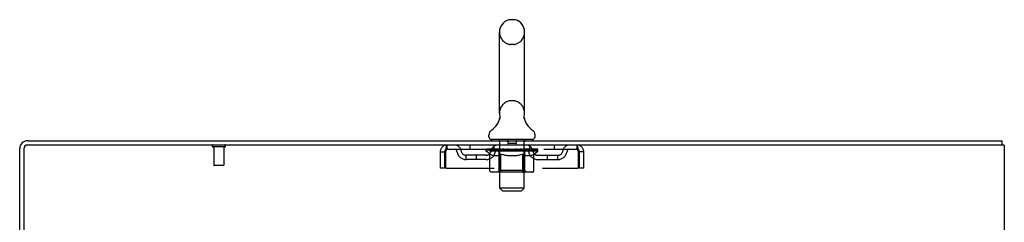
# Model space of a CAD drawing. Header units: inches. Extents: x 0 to 215, y 0 to 139.
# Tile 13 of 14: x 124.22 to 148.22, y 90.78 to 95.71. Entities that reach past the tile are written whole.
import ezdxf

# ---------------------------------------------------------------- set-up
doc = ezdxf.new("R2010")
doc.units = ezdxf.units.IN
doc.header["$LTSCALE"] = 11.804375
doc.header["$MEASUREMENT"] = 0
doc.linetypes.add('HIDDEN', pattern=[0.2, 0.1, -0.1])
doc.layers.get('0').update_dxf_attribs({"linetype": 'CONTINUOUS'})
doc.layers.add('DEFAULT_2', color=8, linetype='HIDDEN')

msp = doc.modelspace()

# ---------------------------------------------------------------- linework, layer by layer
at = {"color": 7, "linetype": 'Continuous'}
for p, q in [((136.263, 95.715), (136.175, 95.715)), ((135.913, 93.44), (135.913, 95.415)), ((136.525, 93.44), (136.525, 95.415)), ((136.514, 93.356), (136.515, 93.361)), ((136.515, 93.361), (136.516, 93.365)), ((136.516, 93.365), (136.517, 93.37)), ((135.919, 93.297), (135.918, 93.292)), ((136.513, 93.346), (136.514, 93.351)), ((136.513, 93.341), (136.513, 93.346)), ((136.513, 93.336), (136.513, 93.341)), ((136.513, 93.331), (136.513, 93.336)), ((136.513, 93.326), (136.513, 93.331)), ((136.514, 93.321), (136.513, 93.326)), ((136.514, 93.351), (136.514, 93.356)), ((136.515, 93.311), (136.515, 93.316)), ((136.516, 93.307), (136.515, 93.311)), ((136.517, 93.303), (136.516, 93.307)), ((135.656, 92.868), (135.656, 92.908)), ((136.781, 92.868), (136.781, 92.908)), ((135.719, 92.799), (135.719, 92.769)), ((136.719, 92.799), (135.719, 92.799)), ((136.719, 92.799), (136.719, 92.769)), ((148.167, 92.665), (148.167, 92.769))]:
    msp.add_line(p, q, dxfattribs=at)
at = {"color": 3, "linetype": 'Continuous'}
for p, q in [((124.408, 92.769), (148.167, 92.769)), ((148.219, 92.665), (124.413, 92.665)), ((148.219, 92.665), (148.219, 6.873)), ((124.219, 89.352), (124.219, 92.58)), ((124.323, 92.575), (124.323, 89.352))]:
    msp.add_line(p, q, dxfattribs=at)
at = {"color": 7, "linetype": 'Continuous'}
for points in [[(135.921, 93.37), (135.922, 93.366), (135.923, 93.361), (135.924, 93.356), (135.924, 93.351), (135.925, 93.346), (135.925, 93.341), (135.925, 93.336), (135.925, 93.331), (135.924, 93.326), (135.924, 93.321), (135.923, 93.316), (135.922, 93.311), (135.921, 93.306), (135.92, 93.301), (135.919, 93.297)], [(136.515, 93.316), (136.514, 93.321), (136.513, 93.326)]]:
    msp.add_lwpolyline(points, dxfattribs=at)
for centre, radius, start, end in [((136.219, 95.415), 0.306, 105.6303, 180), ((136.175, 95.571), 0.144, 90, 105.6303), ((136.263, 95.571), 0.144, 74.3697, 90), ((136.219, 95.415), 0.306, 0, 74.3697), ((136.219, 93.44), 0.306, 180, 193.2053), ((136.219, 93.44), 0.306, 346.7947, 360), ((135.421, 93.456), 0.523, 304.6624, 347.2389), ((137.017, 93.456), 0.523, 192.7611, 235.3376), ((135.8, 92.908), 0.144, 124.6624, 180), ((136.638, 92.908), 0.144, 360, 55.3376), ((124.408, 92.58), 0.085, 90, 180), ((135.725, 92.868), 0.069, 180, 265), ((136.712, 92.868), 0.069, 275, 360)]:
    msp.add_arc(centre, radius, start, end, dxfattribs=at)
at = {"color": 3, "linetype": 'Continuous'}
for centre, radius in [((124.408, 92.58), 0.189), ((124.413, 92.575), 0.09)]:
    msp.add_arc(centre, radius, 90, 180, dxfattribs=at)
at = {"layer": 'DEFAULT_2', "color": 8, "linetype": 'HIDDEN'}
for p, q in [((136.263, 95.115), (136.175, 95.115)), ((136.263, 93.74), (136.175, 93.74)), ((134.636, 92.561), (134.636, 92.665)), ((135.188, 92.665), (135.188, 92.561)), ((135.781, 92.561), (135.781, 92.665)), ((135.899, 92.799), (135.899, 92.769)), ((135.919, 91.618), (135.919, 92.769)), ((136.114, 92.789), (136.114, 92.709)), ((136.314, 92.699), (136.124, 92.699)), ((136.324, 92.789), (136.324, 92.709)), ((136.519, 91.618), (136.519, 92.769)), ((136.539, 92.799), (136.539, 92.769)), ((136.656, 92.561), (136.656, 92.665)), ((137.25, 92.665), (137.25, 92.561)), ((137.802, 92.665), (137.802, 92.561)), ((129.215, 92.622), (128.931, 92.622)), ((128.949, 92.622), (128.949, 92.175)), ((129.197, 92.622), (129.197, 92.175)), ((134.469, 92.498), (134.469, 92.103)), ((134.469, 92.498), (134.573, 92.498)), ((134.573, 92.498), (134.573, 92.103)), ((134.603, 92.103), (134.603, 92.498)), ((134.636, 92.561), (137.802, 92.561)), ((135.104, 92.31), (135.104, 92.414)), ((135.587, 92.414), (135.104, 92.414)), ((135.354, 92.31), (135.354, 92.414)), ((135.586, 92.514), (135.586, 92.555)), ((135.586, 92.554), (135.892, 92.554)), ((135.682, 92.447), (135.586, 92.514)), ((136.852, 92.514), (135.586, 92.514)), ((135.587, 92.554), (135.587, 92.559)), ((135.707, 92.558), (135.587, 92.559)), ((135.595, 92.555), (135.595, 92.561)), ((135.604, 92.551), (135.604, 92.555)), ((135.604, 92.551), (136.834, 92.551)), ((135.613, 92.551), (135.613, 92.555)), ((135.614, 92.551), (135.614, 92.555)), ((135.624, 92.555), (135.624, 92.561)), ((135.64, 92.551), (135.64, 92.555)), ((135.642, 92.551), (135.642, 92.555)), ((135.67, 92.555), (135.67, 92.561)), ((135.682, 92.04), (135.682, 92.447)), ((135.682, 92.447), (135.697, 92.437)), ((135.685, 92.551), (135.685, 92.555)), ((135.688, 92.551), (135.688, 92.555)), ((135.712, 92.428), (135.697, 92.437)), ((135.707, 92.554), (135.707, 92.558)), ((135.727, 92.42), (135.712, 92.428)), ((135.741, 92.413), (135.727, 92.42)), ((135.734, 92.555), (135.734, 92.561)), ((135.735, 92.551), (135.735, 92.554)), ((135.736, 92.551), (135.736, 92.554)), ((135.739, 92.551), (135.739, 92.554)), ((135.755, 92.407), (135.741, 92.413)), ((135.746, 92.551), (135.746, 92.555)), ((135.746, 92.551), (135.746, 92.554)), ((135.75, 92.551), (135.75, 92.555)), ((135.753, 92.551), (135.753, 92.555)), ((135.77, 92.403), (135.755, 92.407)), ((135.757, 92.551), (135.757, 92.554)), ((135.864, 92.403), (135.77, 92.403)), ((135.771, 92.551), (135.771, 92.554)), ((135.79, 92.551), (135.79, 92.557)), ((135.79, 92.551), (135.79, 92.554)), ((135.81, 92.551), (135.81, 92.554)), ((135.81, 92.551), (135.81, 92.554)), ((135.812, 92.555), (135.812, 92.561)), ((135.822, 92.551), (135.822, 92.555)), ((135.826, 92.551), (135.826, 92.555)), ((135.835, 92.551), (135.835, 92.554)), ((135.846, 92.551), (135.846, 92.558)), ((135.862, 92.551), (135.862, 92.554)), ((135.864, 92.403), (135.878, 92.407)), ((135.865, 92.551), (135.865, 92.554)), ((135.892, 92.413), (135.878, 92.407)), ((135.892, 92.551), (135.892, 92.554)), ((135.906, 92.42), (135.892, 92.413)), ((135.959, 92.554), (135.897, 92.554)), ((135.902, 92.555), (135.902, 92.561)), ((135.906, 92.043), (135.906, 92.511)), ((135.921, 92.428), (135.906, 92.42)), ((135.909, 92.551), (135.909, 92.555)), ((135.914, 92.551), (135.914, 92.555)), ((135.92, 92.551), (135.92, 92.56)), ((135.935, 92.436), (135.92, 92.427)), ((135.924, 92.551), (135.924, 92.554)), ((135.935, 92.551), (135.935, 92.554)), ((135.95, 92.446), (135.935, 92.436)), ((135.95, 92.04), (135.95, 92.446)), ((135.95, 92.446), (135.979, 92.436)), ((135.959, 92.551), (135.959, 92.554)), ((136.034, 92.554), (135.975, 92.554)), ((136.008, 92.428), (135.979, 92.436)), ((135.995, 92.551), (135.995, 92.554)), ((136.002, 92.555), (136.002, 92.561)), ((136.006, 92.551), (136.006, 92.555)), ((136.008, 92.551), (136.008, 92.56)), ((136.036, 92.42), (136.008, 92.428)), ((136.011, 92.551), (136.011, 92.555)), ((136.019, 92.551), (136.019, 92.555)), ((136.034, 92.551), (136.034, 92.554)), ((136.064, 92.413), (136.036, 92.42)), ((136.114, 92.554), (136.06, 92.554)), ((136.092, 92.408), (136.064, 92.413)), ((136.073, 92.551), (136.073, 92.554)), ((136.12, 92.403), (136.092, 92.408)), ((136.104, 92.554), (136.219, 92.561)), ((136.109, 92.555), (136.109, 92.561)), ((136.109, 92.555), (136.109, 92.561)), ((136.109, 92.561), (136.109, 92.561)), ((136.109, 92.551), (136.109, 92.555)), ((136.113, 92.551), (136.113, 92.555)), ((136.114, 92.551), (136.114, 92.554)), ((136.115, 92.551), (136.115, 92.555)), ((136.318, 92.403), (136.12, 92.403)), ((136.198, 92.554), (136.15, 92.554)), ((136.155, 92.551), (136.155, 92.554)), ((136.198, 92.551), (136.198, 92.554)), ((136.216, 92.555), (136.216, 92.555)), ((136.216, 92.551), (136.216, 92.555)), ((136.216, 92.551), (136.216, 92.555)), ((136.219, 92.555), (136.219, 92.561)), ((136.219, 92.561), (136.333, 92.554)), ((136.221, 92.551), (136.221, 92.555)), ((136.221, 92.555), (136.222, 92.555)), ((136.222, 92.551), (136.222, 92.555)), ((136.24, 92.551), (136.24, 92.554)), ((136.24, 92.554), (136.288, 92.554)), ((136.282, 92.551), (136.282, 92.554)), ((136.318, 92.403), (136.345, 92.407)), ((136.323, 92.551), (136.323, 92.555)), ((136.323, 92.551), (136.323, 92.554)), ((136.323, 92.554), (136.378, 92.554)), ((136.324, 92.551), (136.324, 92.555)), ((136.328, 92.555), (136.328, 92.561)), ((136.328, 92.561), (136.329, 92.561)), ((136.328, 92.551), (136.328, 92.555)), ((136.329, 92.555), (136.329, 92.561)), ((136.373, 92.413), (136.345, 92.407)), ((136.365, 92.551), (136.365, 92.554)), ((136.401, 92.42), (136.373, 92.413)), ((136.429, 92.427), (136.4, 92.42)), ((136.404, 92.551), (136.404, 92.554)), ((136.404, 92.554), (136.463, 92.554)), ((136.419, 92.551), (136.419, 92.555)), ((136.427, 92.551), (136.427, 92.555)), ((136.457, 92.436), (136.428, 92.427)), ((136.429, 92.551), (136.429, 92.56)), ((136.432, 92.551), (136.432, 92.555)), ((136.435, 92.555), (136.435, 92.561)), ((136.443, 92.551), (136.443, 92.554)), ((136.485, 92.445), (136.456, 92.436)), ((136.479, 92.551), (136.479, 92.554)), ((136.479, 92.554), (136.541, 92.554)), ((136.485, 92.04), (136.485, 92.445)), ((136.485, 92.445), (136.499, 92.436)), ((136.513, 92.427), (136.499, 92.436)), ((136.503, 92.551), (136.503, 92.554)), ((136.527, 92.42), (136.513, 92.427)), ((136.514, 92.551), (136.514, 92.554)), ((136.518, 92.551), (136.518, 92.56)), ((136.524, 92.551), (136.524, 92.555)), ((136.541, 92.413), (136.527, 92.42)), ((136.529, 92.551), (136.529, 92.555)), ((136.532, 92.043), (136.532, 92.511)), ((136.536, 92.555), (136.536, 92.561)), ((136.554, 92.408), (136.54, 92.413)), ((136.546, 92.551), (136.546, 92.554)), ((136.546, 92.554), (136.747, 92.554)), ((136.567, 92.403), (136.554, 92.408)), ((136.671, 92.403), (136.567, 92.403)), ((136.573, 92.551), (136.573, 92.554)), ((136.576, 92.551), (136.576, 92.554)), ((136.592, 92.551), (136.592, 92.558)), ((136.603, 92.551), (136.603, 92.554)), ((136.612, 92.551), (136.612, 92.555)), ((136.616, 92.551), (136.616, 92.555)), ((136.626, 92.555), (136.626, 92.561)), ((136.627, 92.551), (136.627, 92.554)), ((136.627, 92.551), (136.627, 92.554)), ((136.648, 92.551), (136.648, 92.557)), ((136.648, 92.551), (136.648, 92.554)), ((136.666, 92.551), (136.666, 92.554)), ((136.671, 92.403), (136.685, 92.408)), ((136.681, 92.551), (136.681, 92.554)), ((136.685, 92.551), (136.685, 92.555)), ((136.698, 92.413), (136.685, 92.407)), ((136.688, 92.551), (136.688, 92.555)), ((136.692, 92.551), (136.692, 92.555)), ((136.692, 92.551), (136.692, 92.554)), ((136.712, 92.42), (136.698, 92.413)), ((136.699, 92.551), (136.699, 92.554)), ((136.702, 92.551), (136.702, 92.554)), ((136.703, 92.551), (136.703, 92.554)), ((136.704, 92.555), (136.704, 92.561)), ((136.725, 92.427), (136.711, 92.42)), ((136.739, 92.436), (136.725, 92.427)), ((136.753, 92.445), (136.739, 92.435)), ((136.75, 92.551), (136.75, 92.555)), ((136.753, 92.551), (136.753, 92.555)), ((136.753, 92.445), (136.852, 92.514)), ((136.753, 92.04), (136.753, 92.445)), ((136.767, 92.555), (136.767, 92.561)), ((136.796, 92.551), (136.796, 92.555)), ((136.798, 92.551), (136.798, 92.555)), ((136.814, 92.555), (136.814, 92.561)), ((136.824, 92.551), (136.824, 92.555)), ((136.825, 92.551), (136.825, 92.555)), ((136.834, 92.551), (136.834, 92.555)), ((136.843, 92.555), (136.843, 92.561)), ((136.85, 92.414), (137.333, 92.414)), ((136.852, 92.514), (136.852, 92.561)), ((137.083, 92.31), (137.083, 92.414)), ((137.333, 92.31), (137.333, 92.414)), ((137.835, 92.498), (137.835, 92.103)), ((137.865, 92.103), (137.865, 92.498)), ((137.969, 92.498), (137.865, 92.498)), ((137.969, 92.103), (137.969, 92.498)), ((129.187, 92.165), (128.959, 92.165)), ((135.587, 92.31), (135.104, 92.31)), ((136.85, 92.31), (137.333, 92.31)), ((134.573, 92.103), (134.469, 92.103)), ((134.603, 92.103), (137.835, 92.103)), ((136.71, 92.003), (135.725, 92.003)), ((135.906, 92.043), (135.866, 92.003)), ((136.532, 92.043), (135.906, 92.043)), ((136.464, 92.003), (136.466, 92.003)), ((136.471, 92.005), (136.474, 92.007)), ((136.474, 92.007), (136.476, 92.01)), ((136.532, 92.043), (136.571, 92.003)), ((137.969, 92.103), (137.865, 92.103)), ((135.988, 91.549), (135.919, 91.618)), ((136.519, 91.618), (135.919, 91.618)), ((135.988, 91.549), (136.45, 91.549)), ((136.45, 91.549), (136.519, 91.618))]:
    msp.add_line(p, q, dxfattribs=at)
for points in [[(134.603, 92.498), (134.605, 92.517), (134.608, 92.535), (134.61, 92.553), (134.612, 92.571), (134.615, 92.587), (134.617, 92.602), (134.619, 92.616), (134.622, 92.629), (134.624, 92.64), (134.626, 92.649), (134.629, 92.656), (134.631, 92.661), (134.634, 92.664), (134.636, 92.665)], [(137.802, 92.665), (137.804, 92.664), (137.807, 92.661), (137.809, 92.656), (137.811, 92.649), (137.814, 92.64), (137.816, 92.629), (137.818, 92.616), (137.821, 92.602), (137.823, 92.587), (137.825, 92.571), (137.828, 92.553), (137.83, 92.535), (137.833, 92.517), (137.835, 92.498)], [(134.603, 92.498), (134.605, 92.505), (134.608, 92.512), (134.61, 92.519), (134.612, 92.526), (134.615, 92.532), (134.617, 92.537), (134.619, 92.543), (134.622, 92.547), (134.624, 92.552), (134.626, 92.555), (134.629, 92.558), (134.631, 92.56), (134.634, 92.561), (134.636, 92.561)], [(137.802, 92.561), (137.804, 92.561), (137.807, 92.56), (137.809, 92.558), (137.811, 92.555), (137.814, 92.552), (137.816, 92.547), (137.818, 92.543), (137.821, 92.537), (137.823, 92.532), (137.825, 92.526), (137.828, 92.519), (137.83, 92.512), (137.833, 92.505), (137.835, 92.498)], [(135.725, 92.003), (135.72, 92.003), (135.715, 92.004), (135.71, 92.005), (135.705, 92.007), (135.701, 92.01), (135.696, 92.013), (135.692, 92.016), (135.689, 92.02), (135.686, 92.025), (135.684, 92.029), (135.683, 92.035), (135.682, 92.04)], [(135.971, 92.003), (135.969, 92.003), (135.966, 92.004), (135.964, 92.005), (135.961, 92.007), (135.959, 92.01), (135.957, 92.013), (135.955, 92.016), (135.953, 92.02), (135.952, 92.025), (135.951, 92.029), (135.95, 92.035), (135.95, 92.04)], [(136.466, 92.003), (136.469, 92.004), (136.471, 92.005)], [(136.476, 92.01), (136.478, 92.013), (136.48, 92.016), (136.482, 92.02), (136.483, 92.025)], [(136.478, 92.013), (136.48, 92.016), (136.482, 92.02)], [(136.483, 92.025), (136.484, 92.029), (136.485, 92.035), (136.485, 92.04)], [(136.484, 92.029), (136.485, 92.035), (136.485, 92.04)], [(136.71, 92.003), (136.715, 92.003), (136.72, 92.004), (136.725, 92.005), (136.73, 92.007), (136.735, 92.01), (136.739, 92.013), (136.743, 92.016), (136.746, 92.02), (136.749, 92.025), (136.751, 92.029), (136.752, 92.035), (136.753, 92.04)]]:
    msp.add_lwpolyline(points, dxfattribs=at)
for centre, radius, start, end in [((136.219, 95.415), 0.306, 180, 254.3697), ((136.219, 95.415), 0.306, 285.6303, 360), ((136.175, 95.258), 0.144, 254.3697, 270), ((136.263, 95.258), 0.144, 270, 285.6303), ((136.219, 93.44), 0.306, 105.6303, 180), ((136.175, 93.596), 0.144, 90, 105.6303), ((136.263, 93.596), 0.144, 74.3697, 90), ((136.219, 93.44), 0.306, 0, 74.3697), ((128.931, 92.644), 0.0215, 90, 270), ((129.215, 92.644), 0.0215, 270, 90), ((134.636, 92.498), 0.167, 90, 180), ((134.815, 92.498), 0.167, 8.0716, 90), ((135.876, 92.498), 0.167, 90, 171.9284), ((135.725, 92.868), 0.069, 265, 270), ((135.889, 92.769), 0.03, 0, 90), ((136.104, 92.789), 0.01, 0, 90), ((136.124, 92.709), 0.01, 180, 270), ((136.314, 92.709), 0.01, 270, 360), ((136.334, 92.789), 0.01, 90, 180), ((136.549, 92.769), 0.03, 90, 180), ((136.561, 92.498), 0.167, 8.0716, 90), ((136.712, 92.868), 0.069, 270, 275), ((137.623, 92.498), 0.167, 90, 171.9284), ((137.802, 92.498), 0.167, 0, 90), ((134.636, 92.498), 0.063, 90, 180), ((134.816, 92.499), 0.0625, 7.9863, 90), ((135.104, 92.539), 0.229, 187.9863, 270), ((135.104, 92.539), 0.125, 188.0716, 270), ((135.587, 92.539), 0.125, 270, 351.9284), ((135.587, 92.539), 0.229, 270, 352.0137), ((135.876, 92.499), 0.0625, 90, 172.0137), ((135.866, 92.511), 0.0398, 0, 90), ((136.571, 92.511), 0.0398, 90, 180), ((136.562, 92.499), 0.0625, 7.9863, 90), ((136.85, 92.539), 0.229, 187.9863, 270), ((136.85, 92.539), 0.125, 188.0716, 270), ((137.333, 92.539), 0.125, 270, 351.9284), ((137.333, 92.539), 0.229, 270, 352.0137), ((137.622, 92.499), 0.0625, 90, 172.0137), ((137.802, 92.498), 0.063, 0, 90), ((128.959, 92.175), 0.01, 180, 270), ((129.187, 92.175), 0.01, 270, 360)]:
    msp.add_arc(centre, radius, start, end, dxfattribs=at)
for centre, major_axis, ratio, start_param, end_param in [((136.219, 92.561), (0.633, 0.007), 0.05963, 9.249616, 9.431313), ((136.219, 92.561), (0.633, 0), 0.060556, -3.083241, -2.96706), ((135.541, 92.549), (0.198, 0.002), 0.05963, 0.25549, 1.295341), ((136.219, 92.561), (0.633, 0.013), 0.05688, 2.791345, 2.965878), ((135.61, 92.549), (0.198, -0.002), 0.05963, 0.605815, 1.645666), ((136.219, 92.561), (0.633, -0.007), 0.05963, -2.96643, -2.791898), ((135.541, 92.543), (0.198, 0.004), 0.05688, 1.20151, 1.294789), ((135.61, 92.543), (0.198, 0), 0.060556, 1.551758, 1.645036), ((135.566, 92.543), (0.198, 0.002), 0.05963, 1.170259, 1.376596), ((135.611, 92.545), (0.164, 0.002), 0.05963, 1.065228, 1.614276), ((135.591, 92.545), (0.164, 0.003), 0.05688, 0.890143, 1.43919), ((135.649, 92.545), (0.164, 0), 0.060556, 1.240391, 1.789438), ((135.538, 92.549), (0.198, 0.004), 0.05688, 0.080405, 1.120256), ((136.219, 92.561), (0.633, 0.019), 0.052395, 2.616403, 2.790936), ((135.673, 92.549), (0.198, -0.004), 0.05688, 0.7809, 1.820751), ((136.219, 92.561), (0.633, -0.013), 0.05688, -2.791345, -2.616812), ((135.538, 92.543), (0.198, 0.006), 0.052395, 1.026568, 1.119847), ((135.673, 92.543), (0.198, -0.002), 0.05963, 1.72692, 1.820198), ((135.591, 92.545), (0.164, 0.005), 0.052395, 0.715201, 1.264248), ((135.705, 92.545), (0.164, -0.002), 0.05963, 1.415553, 1.9646), ((136.219, 92.561), (0.633, 0.025), 0.046319, 2.441654, 2.616187), ((135.752, 92.549), (0.198, -0.006), 0.052395, 0.955842, 1.995693), ((135.555, 92.549), (0.198, 0.006), 0.052395, -0.094537, 0.945314), ((136.219, 92.561), (0.633, -0.019), 0.052395, -2.616403, -2.44187), ((135.555, 92.543), (0.198, 0.008), 0.046319, 0.851819, 0.945098), ((135.752, 92.543), (0.198, -0.004), 0.05688, 1.902006, 1.995284), ((135.609, 92.545), (0.164, 0.006), 0.046319, 0.540452, 1.089499), ((135.776, 92.545), (0.164, -0.003), 0.05688, 1.590638, 2.139686), ((135.566, 92.549), (0.198, 0), 0.060556, 0.430652, 0.777569), ((136.219, 92.561), (0.633, 0.029), 0.038841, 2.267123, 2.441656), ((135.845, 92.549), (0.198, -0.008), 0.046319, 1.130591, 2.170442), ((135.592, 92.549), (0.198, 0.008), 0.046319, -0.269286, 0.770565), ((136.219, 92.561), (0.633, -0.025), 0.046319, -2.441654, -2.267121), ((135.592, 92.543), (0.198, 0.009), 0.038841, 0.677289, 0.770567), ((135.845, 92.543), (0.198, -0.006), 0.052395, 2.076947, 2.170226), ((135.646, 92.545), (0.164, 0.008), 0.038841, 0.365921, 0.914969), ((135.861, 92.545), (0.164, -0.005), 0.052395, 1.76558, 2.314627), ((136.219, 92.561), (0.633, 0.033), 0.030195, 2.09281, 2.267343), ((135.95, 92.549), (0.198, -0.009), 0.038841, 1.305122, 2.344973), ((135.648, 92.549), (0.198, 0.009), 0.038841, -0.443817, 0.596034), ((136.219, 92.561), (0.633, -0.029), 0.038841, -2.267123, -2.092591), ((135.648, 92.543), (0.198, 0.01), 0.030195, 0.502975, 0.596254), ((135.95, 92.543), (0.198, -0.008), 0.046319, 2.251696, 2.344975), ((135.7, 92.545), (0.164, 0.009), 0.030195, 0.191608, 0.740655), ((135.956, 92.545), (0.164, -0.006), 0.046319, 1.940329, 2.489376), ((135.722, 92.549), (0.198, 0.01), 0.030195, -0.61813, 0.421721), ((136.219, 92.561), (0.633, 0.036), 0.020645, 1.918687, 2.09322), ((136.063, 92.549), (0.198, -0.01), 0.030195, 1.479435, 2.519286), ((136.219, 92.561), (0.633, -0.033), 0.030195, -2.09281, -1.918277), ((135.722, 92.543), (0.198, 0.011), 0.020645, 0.328852, 0.422131), ((136.063, 92.543), (0.198, -0.009), 0.038841, 2.426227, 2.519505), ((135.771, 92.545), (0.164, 0.009), 0.020645, 0.017485, 0.566532), ((136.06, 92.545), (0.164, -0.008), 0.038841, 2.11486, 2.663907), ((135.81, 92.549), (0.198, 0.011), 0.020645, -0.792253, 0.247598), ((136.219, 92.561), (0.633, 0.038), 0.010478, 1.744704, 1.919237), ((136.181, 92.549), (0.198, -0.011), 0.020645, 1.653558, 2.693409), ((136.219, 92.561), (0.633, -0.036), 0.020645, -1.918687, -1.744154), ((135.81, 92.543), (0.198, 0.012), 0.010478, 0.154869, 0.248148), ((136.181, 92.543), (0.198, -0.01), 0.030195, 2.60054, 2.693819), ((135.854, 92.545), (0.164, 0.01), 0.010478, 6.126688, 6.675735), ((136.168, 92.545), (0.164, -0.009), 0.030195, 2.289173, 2.83822), ((135.911, 92.549), (0.198, 0.012), 0.010478, -0.966236, -0.000846), ((136.3, 92.549), (0.198, -0.012), 0.010478, 1.827541, 2.867392), ((136.219, 92.561), (0.633, -0.038), 0.010478, -1.744704, -1.570171), ((136.3, 92.543), (0.198, -0.011), 0.020645, 2.774664, 2.867942), ((136.278, 92.545), (0.164, -0.009), 0.020645, 2.463296, 3.012344), ((136.138, 92.549), (0.198, 0.012), 0.010478, 0.274201, 1.314052), ((136.052, 92.545), (0.164, 0.01), 0.010478, -0.000483, 0.504314), ((136.022, 92.543), (0.198, 0.012), 0.010478, 0.099668, 0.192946), ((136.219, 92.561), (0.633, 0.038), 0.010478, -1.571421, -1.396888), ((136.416, 92.543), (0.198, -0.012), 0.010478, 2.948646, 3.041925), ((136.386, 92.545), (0.164, -0.01), 0.010478, 2.637279, 3.142076), ((136.257, 92.549), (0.198, 0.011), 0.020645, 0.448184, 1.488034), ((136.16, 92.545), (0.164, 0.009), 0.020645, 0.129249, 0.678296), ((136.138, 92.543), (0.198, 0.011), 0.020645, 0.273651, 0.366929), ((136.526, 92.549), (0.198, -0.012), 0.010478, -3.140747, -2.175357), ((136.219, 92.561), (0.633, 0.036), 0.020645, -1.397439, -1.222906), ((136.219, 92.561), (0.633, -0.038), 0.010478, 1.222355, 1.396888), ((136.375, 92.549), (0.198, 0.01), 0.030195, 0.622307, 1.662158), ((136.27, 92.545), (0.164, 0.009), 0.030195, 0.303372, 0.852419), ((136.584, 92.545), (0.164, -0.01), 0.010478, 2.749043, 3.29809), ((136.628, 92.549), (0.198, -0.011), 0.020645, 2.893995, 3.933846), ((136.257, 92.543), (0.198, 0.01), 0.030195, 0.447774, 0.541052), ((136.628, 92.543), (0.198, -0.012), 0.010478, 2.893445, 2.986723), ((136.219, 92.561), (0.633, 0.033), 0.030195, -1.223315, -1.048783), ((136.219, 92.561), (0.633, -0.036), 0.020645, 1.048373, 1.222906), ((136.488, 92.549), (0.198, 0.009), 0.038841, 0.79662, 1.836471), ((136.378, 92.545), (0.164, 0.008), 0.038841, 0.477686, 1.026733), ((136.667, 92.545), (0.164, -0.009), 0.020645, 2.57506, 3.124108), ((136.716, 92.549), (0.198, -0.01), 0.030195, 2.719872, 3.759723), ((136.592, 92.549), (0.198, 0.008), 0.046319, 0.971151, 2.011002), ((136.375, 92.543), (0.198, 0.009), 0.038841, 0.622087, 0.715366), ((136.716, 92.543), (0.198, -0.011), 0.020645, 2.719462, 2.812741), ((136.219, 92.561), (0.633, 0.029), 0.038841, -1.049002, -0.874469), ((136.219, 92.561), (0.633, -0.033), 0.030195, 0.87425, 1.048783), ((136.482, 92.545), (0.164, 0.006), 0.046319, 0.652216, 1.201263), ((136.686, 92.549), (0.198, 0.006), 0.052395, 1.1459, 2.185751), ((136.737, 92.545), (0.164, -0.009), 0.030195, 2.400937, 2.949985), ((136.79, 92.549), (0.198, -0.009), 0.038841, 2.545558, 3.585409), ((136.577, 92.545), (0.164, 0.005), 0.052395, 0.826965, 1.376012), ((136.488, 92.543), (0.198, 0.008), 0.046319, 0.796618, 0.889896), ((136.79, 92.543), (0.198, -0.01), 0.030195, 2.545339, 2.638617), ((136.765, 92.549), (0.198, 0.004), 0.05688, 1.320842, 2.360692), ((136.219, 92.561), (0.633, 0.025), 0.046319, -0.874471, -0.699939), ((136.219, 92.561), (0.633, -0.029), 0.038841, 0.699936, 0.874469), ((136.846, 92.549), (0.198, -0.008), 0.046319, 2.371028, 3.410879), ((136.792, 92.545), (0.164, -0.008), 0.038841, 2.226624, 2.775671), ((136.828, 92.549), (0.198, 0.002), 0.05963, 1.495927, 2.535778), ((136.662, 92.545), (0.164, 0.003), 0.05688, 1.001907, 1.550954), ((136.883, 92.549), (0.198, -0.006), 0.052395, 2.196279, 3.23613), ((136.592, 92.543), (0.198, 0.006), 0.052395, 0.971367, 1.064645), ((136.829, 92.545), (0.164, -0.006), 0.046319, 2.052093, 2.601141), ((136.872, 92.549), (0.198, 0), 0.060556, 1.671089, 2.71094), ((136.846, 92.543), (0.198, -0.009), 0.038841, 2.371026, 2.464304), ((136.9, 92.549), (0.198, -0.004), 0.05688, 2.021337, 3.061188), ((136.219, 92.561), (0.633, 0.019), 0.052395, -0.699723, -0.52519), ((136.219, 92.561), (0.633, -0.025), 0.046319, 0.525406, 0.699939), ((136.896, 92.549), (0.198, -0.002), 0.05963, 1.846251, 2.886102), ((136.733, 92.545), (0.164, 0.002), 0.05963, 1.176993, 1.72604), ((136.847, 92.545), (0.164, -0.005), 0.052395, 1.877344, 2.426392), ((136.788, 92.545), (0.164, 0), 0.060556, 1.352155, 1.901202), ((136.846, 92.545), (0.164, -0.003), 0.05688, 1.702402, 2.25145), ((136.827, 92.545), (0.164, -0.002), 0.05963, 1.527317, 2.076364), ((136.686, 92.543), (0.198, 0.004), 0.05688, 1.146309, 1.239587), ((136.883, 92.543), (0.198, -0.008), 0.046319, 2.196495, 2.289773), ((136.219, 92.561), (0.633, 0.013), 0.05688, -0.524781, -0.350248), ((136.219, 92.561), (0.633, -0.019), 0.052395, 0.350657, 0.52519), ((136.765, 92.543), (0.198, 0.002), 0.05963, 1.321394, 1.414673), ((136.9, 92.543), (0.198, -0.006), 0.052395, 2.021746, 2.115024), ((136.219, 92.561), (0.633, 0.007), 0.05963, -0.349695, -0.175162), ((136.219, 92.561), (0.633, -0.013), 0.05688, 0.175715, 0.350248), ((136.828, 92.543), (0.198, 0), 0.060556, 1.496556, 1.589835), ((136.896, 92.543), (0.198, -0.004), 0.05688, 1.846804, 1.940083), ((136.872, 92.543), (0.198, -0.002), 0.05963, 1.671719, 1.764997), ((136.219, 92.561), (0.633, 0), 0.060556, -0.174533, 0), ((136.219, 92.561), (0.633, -0.007), 0.05963, 0.000629, 0.175162)]:
    msp.add_ellipse(centre, major_axis=major_axis, ratio=ratio, start_param=start_param, end_param=end_param, dxfattribs=at)

doc.saveas('drawing.dxf')
